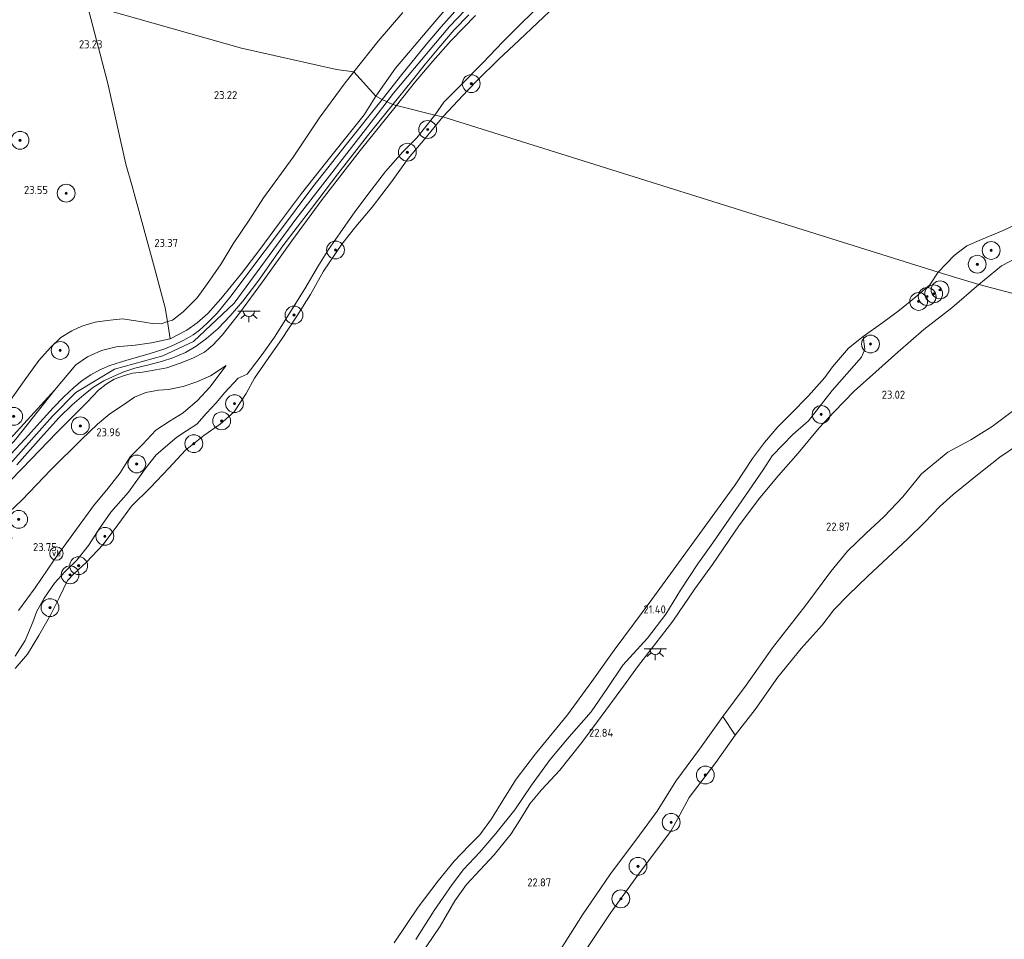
# Model space of a CAD drawing. Header units: metres. Extents: x 185049 to 189876, y 349292 to 352302.
# Tile 66 of 256: x 187055 to 187276, y 350159 to 350365. Entities that reach past the tile are written whole.
import ezdxf
from ezdxf.enums import TextEntityAlignment as Align

# ---------------------------------------------------------------- set-up
doc = ezdxf.new("R2010")
doc.units = ezdxf.units.M
for name, color, linetype, lineweight in [('B-WE-GR-BOOM-S', 90, 'Continuous', 25), ('B-WE-GR-GRAS-GV', 60, 'Continuous', 13), ('B-WE-GW-OPHOGING_KRUIN-G', 90, 'Continuous', 18), ('B-WE-GW-TALUD_KRUIN-G', 90, 'Continuous', 18), ('B-WE-GW-TALUD_TEEN-G', 90, 'Continuous', 18), ('B-WE-IE-MEUBILAIR_WEGMEUBILAIR-S', 7, 'Continuous', 25), ('B-WE-IE-TERREINAFSCHEIDING_DOORGANG-G', 210, 'Continuous', 18), ('B-WE-IE-TERREINAFSCHEIDING_KUNSTMATIG_HEKWERK-G', 20, 'IE-TERREINAFSCHEIDING-KUNSTMATIG', 18), ('B-WE-KL-ET_LS_OV_LICHTPUNT-S', 190, 'Continuous', 25), ('B-WE-OB-BEKLEDING_STORTSTEEN-GV', 30, 'Continuous', 18), ('B-WE-OB-OEVERVOORZIENING-G', 7, 'Continuous', 18), ('B-WE-OG-TERREIN_GROEN-GV', 7, 'Continuous', 18), ('B-WE-OG-WATER_POEL-GV', 7, 'Continuous', 18), ('B-WE-OG-WATER_RIVIER-GV', 130, 'Continuous', 18), ('B-WE-VH-VERHARDING_ASFALT-GV', 252, 'Continuous', 18), ('X-XX-AL-HOOGTELABEL-S', 7, 'Continuous', 25)]:
    doc.layers.add(name, color=color, linetype=linetype, lineweight=lineweight)
doc.styles.add('NLCS-ISO', font='NLCS-ISO.ttf')
doc.styles.add('NLCS-ISO-ANNOTATIVE-T18', font='NLCS-ISO.ttf', dxfattribs={"height": 1.8})
doc.linetypes.add('IE-TERREINAFSCHEIDING-KUNSTMATIG', pattern='A,4,[82,NLCS.SHX,S=0.75,R=90,X=0,Y=0],4,-2', length=10)

# ---------------------------------------------------------------- blocks, each defined once
blk = doc.blocks.new('SAL-HOOGTELABEL-SO')
at = {"color": 0, "linetype": 'ByBlock', "lineweight": -2, "style": 'NLCS-ISO-ANNOTATIVE-T18'}
blk.add_attdef('HOOGTE', text='', height=1.8, dxfattribs=at).set_placement((2.79, 0), align=Align.RIGHT)
blk = doc.blocks.new('SGR-BOOM_01-SO')
at = {"linetype": 'ByBlock', "lineweight": 18}
h = blk.add_hatch(color=0, dxfattribs=at)
h.dxf.hatch_style = 1
edge = h.paths.add_edge_path()
edge.add_arc((0, 0), 0.25, 0, 360)
at = {"color": 0, "linetype": 'ByBlock', "lineweight": 18}
for radius in [2, 0.25]:
    blk.add_circle((0, 0), radius, dxfattribs=at)
blk = doc.blocks.new('SKL-ET_OV_LICHTPUNT-SO')
at = {"color": 0, "linetype": 'ByBlock', "lineweight": 18}
for points in [[(-1.25, 0), (-2.5, 0)], [(1.25, 0), (2.5, 0)], [(-0.92, -0.85), (-1.83, -1.7)], [(0, -1.25), (0, -2.5)], [(0.92, -0.85), (1.83, -1.7)]]:
    blk.add_lwpolyline(points, dxfattribs=at)
blk.add_lwpolyline([(0, 0), (1.25, 0, -1), (-1.25, 0)], format="xyb", close=True, dxfattribs=at)
blk = doc.blocks.new('SIE-WEG_PAAL_VERKEERSBORD-SO')
at = {"color": 0, "linetype": 'ByBlock', "lineweight": 18}
blk.add_circle((0, 0), 1.5, dxfattribs=at)
at = {"color": 0, "linetype": 'ByBlock', "lineweight": 18, "style": 'NLCS-ISO'}
blk.add_text('vb', height=1.5, dxfattribs=at).set_placement((0, 0.13), align=Align.MIDDLE_CENTER)

msp = doc.modelspace()

# ---------------------------------------------------------------- linework, layer by layer
at = {"layer": 'B-WE-GR-GRAS-GV'}
for points in [[(187042.26, 350377.443, 22.939), (187068.552, 350369.186, 23.171), (187070.077, 350368.754, 23.137), (187074.647, 350351.016, 23.437), (187078.744, 350332.94, 23.324), (187080.155, 350328.019, 23.38), (187085.14, 350309.708, 23.431), (187087.491, 350300.714, 23.646), (187088.072, 350297.689, 24.05), (187086.741, 350297.181, 24.181), (187084.608, 350297.237, 24.044), (187082.895, 350297.547, 23.96), (187077.981, 350298.269, 23.716), (187074.535, 350297.914, 23.647), (187071.811, 350297.544, 23.56), (187068.877, 350296.607, 23.537), (187066.581, 350295.595, 23.541), (187064.175, 350294.118, 23.552), (187061.801, 350291.803, 23.583), (187059.229, 350288.925, 23.594), (187055.892, 350284.361, 23.693), (187051.98, 350278.792, 23.777)], [(187152.779, 350370.526, 25.98), (187146.257, 350362.851, 26.006), (187139.189, 350354.448, 26.04), (187134.783, 350348.167, 26.017), (187129.793, 350353.638, 23.644), (187135.246, 350360.474, 23.615), (187140.806, 350366.938, 23.607)], [(187153.081, 350367.825, 25.938), (187149.421, 350363.729, 25.976), (187146.003, 350359.728, 25.98), (187140.597, 350353.047, 25.976), (187136.135, 350347.408, 25.956), (187134.783, 350348.167, 26.017), (187139.189, 350354.448, 26.04), (187146.257, 350362.851, 26.006), (187152.779, 350370.526, 25.98)], [(187140.806, 350366.938, 23.607), (187135.246, 350360.474, 23.615), (187129.793, 350353.638, 23.644), (187125.946, 350354.169, 23.342), (187104.625, 350358.96, 23.072), (187070.077, 350368.754, 23.137)], [(187171.506, 350368.541, 21.721), (187167.48, 350364.607, 21.694), (187163.188, 350360.326, 21.698), (187158.753, 350355.677, 21.691), (187153.563, 350350.411, 21.679), (187149.997, 350346.828, 21.596), (187147.959, 350343.906, 21.449), (187139.391, 350346.055, 25.831), (187143.37, 350351.071, 25.811), (187147.547, 350356.017, 25.815), (187151.604, 350360.63, 25.8), (187157.091, 350366.299, 25.773)], [(187157.091, 350366.299, 25.773), (187151.604, 350360.63, 25.8), (187147.547, 350356.017, 25.815), (187143.37, 350351.071, 25.811), (187139.391, 350346.055, 25.831), (187138.532, 350346.344, 25.953), (187142.694, 350351.42, 25.879), (187145.904, 350355.409, 25.849), (187148.905, 350359.035, 25.853), (187152.342, 350363.034, 25.838), (187155.574, 350366.413, 25.83)], [(187054.032, 350271.316, 25.789), (187062.772, 350282.381, 25.687), (187067.469, 350287.935, 26.12), (187070.08, 350289.785, 26.067), (187073.231, 350291.136, 26.063), (187076.527, 350291.993, 26.017), (187080.811, 350292.335, 25.998), (187084.43, 350292.91, 25.93), (187088.682, 350293.772, 25.854), (187092.409, 350295.729, 25.72), (187094.691, 350297.402, 25.701), (187097.092, 350299.43, 25.671), (187100.032, 350302.717, 25.709), (187104.661, 350308.426, 25.804), (187108.777, 350313.832, 25.819), (187113.135, 350319.77, 25.85), (187118.113, 350326.347, 25.861), (187123.432, 350333.142, 25.884), (187129.118, 350340.248, 25.995), (187132.14, 350344.027, 26.029), (187134.783, 350348.167, 26.017), (187136.135, 350347.408, 25.956), (187128.159, 350337.424, 25.915), (187120.637, 350327.84, 25.884), (187112.896, 350317.572, 25.838), (187106.728, 350309.293, 25.796), (187102.349, 350303.406, 25.793), (187099.184, 350299.554, 25.823), (187096.879, 350297.248, 25.812), (187095.236, 350295.758, 25.812), (187093.78, 350294.675, 25.796), (187091.679, 350293.467, 25.857), (187089.429, 350292.357, 25.857), (187087.48, 350291.561, 25.888), (187083.953, 350290.433, 25.979), (187078.91, 350289.003, 26.029), (187075.088, 350287.82, 26.048), (187072.853, 350286.82, 26.071), (187070.834, 350285.68, 26.071), (187068.916, 350284.425, 26.067), (187067.027, 350282.851, 26.067), (187064.845, 350280.808, 26.059), (187062.394, 350278.331, 26.052), (187059.482, 350275.069, 26.04), (187056.154, 350271.372, 26.014), (187051.892, 350266.773, 25.949)], [(187054.279, 350265.542, 25.949), (187060.218, 350272.298, 26.044), (187063.769, 350276.162, 26.044), (187066.669, 350279.018, 26.033), (187069.315, 350281.249, 26.029), (187071.46, 350282.912, 26.033), (187073.763, 350284.364, 25.998), (187075.871, 350285.366, 26.002), (187078.262, 350286.398, 25.964), (187080.731, 350287.185, 25.918), (187083.838, 350287.973, 25.884), (187086.96, 350288.76, 25.857), (187089.221, 350289.546, 25.842), (187092.064, 350290.73, 25.789), (187094.504, 350292.128, 25.789), (187096.766, 350293.854, 25.789), (187099.382, 350296.071, 25.785), (187102.085, 350298.94, 25.785), (187104.919, 350302.238, 25.785), (187108.27, 350306.648, 25.819), (187113.94, 350314.617, 25.8), (187120.3, 350323.015, 25.823), (187126.226, 350330.779, 25.892), (187132.881, 350339.291, 25.964), (187138.532, 350346.344, 25.953), (187139.391, 350346.055, 25.831), (187131.264, 350335.994, 25.842), (187122.698, 350324.996, 25.827), (187115.896, 350315.718, 25.796), (187109.365, 350306.539, 25.781), (187104.181, 350299.554, 25.789), (187100.342, 350294.637, 25.785), (187098.192, 350292.335, 25.785), (187096.36, 350290.79, 25.774), (187093.727, 350289.463, 25.728), (187090.872, 350288.322, 25.762), (187087.891, 350287.264, 25.777), (187085.465, 350286.845, 25.777), (187082.454, 350286.333, 25.854), (187080.199, 350286.089, 25.869), (187078.386, 350285.534, 25.915), (187076.127, 350284.768, 25.93), (187074.275, 350283.638, 25.926), (187072.592, 350282.245, 25.937), (187070.006, 350279.608, 25.937), (187063.241, 350272.759, 25.903), (187055.468, 350264.726, 25.819), (187046.74, 350255.815, 25.678)], [(187046.74, 350255.815, 25.678), (187055.468, 350264.726, 25.819), (187063.241, 350272.759, 25.903), (187070.006, 350279.608, 25.937), (187072.592, 350282.245, 25.937), (187074.275, 350283.638, 25.926), (187076.127, 350284.768, 25.93), (187078.386, 350285.534, 25.915), (187080.199, 350286.089, 25.869), (187082.454, 350286.333, 25.854), (187085.465, 350286.845, 25.777), (187087.891, 350287.264, 25.777), (187090.872, 350288.322, 25.762), (187093.727, 350289.463, 25.728), (187096.36, 350290.79, 25.774), (187098.192, 350292.335, 25.785), (187100.342, 350294.637, 25.785), (187104.181, 350299.554, 25.789), (187109.365, 350306.539, 25.781), (187115.896, 350315.718, 25.796), (187122.698, 350324.996, 25.827), (187131.264, 350335.994, 25.842), (187139.391, 350346.055, 25.831), (187147.959, 350343.906, 21.449), (187143.917, 350338.808, 21.613), (187140.789, 350335.738, 21.616), (187136.936, 350331.318, 21.677), (187133.675, 350327.119, 21.719), (187130.014, 350322.217, 21.757), (187126.737, 350317.549, 21.754), (187124.133, 350313.818, 21.761), (187121.928, 350310.246, 21.662), (187118.806, 350304.982, 21.666), (187115.354, 350299.39, 21.643), (187112.023, 350294.175, 21.609), (187109.243, 350290.285, 21.582), (187106.691, 350286.809, 21.586), (187105.915, 350285.874, 21.742), (187103.862, 350284.987, 22.039), (187100.824, 350281.703, 22.135), (187099.017, 350279.522, 22.108), (187096.796, 350277.151, 22.108), (187094.619, 350274.653, 22.142), (187092.316, 350273.183, 22.23), (187090.124, 350271.747, 22.215), (187085.517, 350267.747, 22.119), (187083.263, 350264.965, 22.077), (187079.299, 350259.419, 21.921), (187075.36, 350254.908, 21.978), (187072.836, 350251.284, 21.895), (187070.306, 350247.427, 21.887), (187067.738, 350244.197, 21.83), (187065.032, 350241.554, 21.841), (187062.685, 350239.017, 21.814), (187060.376, 350235.671, 21.776), (187058.752, 350232.75, 21.788), (187057.836, 350230.259, 21.715), (187056.143, 350226.175, 21.544), (187053.898, 350222.665, 21.601)], [(187287.863, 350301.233, 23.053), (187269.915, 350305.999, 22.881), (187275.038, 350310.118, 22.882), (187280.887, 350313.231, 22.804)], [(187143.687, 350159.106, 21.917), (187147.804, 350165.65, 21.898), (187151.873, 350171.442, 21.883), (187154.423, 350174.857, 21.868), (187158.098, 350178.716, 21.879), (187161.659, 350182.864, 21.891), (187165.914, 350188.217, 21.914), (187169.665, 350193.729, 21.906), (187173.824, 350199.456, 21.86), (187178.127, 350204.562, 21.86), (187183.002, 350210.176, 21.86), (187186.635, 350215.418, 21.86), (187190.109, 350220.593, 21.921), (187195.662, 350226.702, 21.963), (187199.778, 350232.046, 21.994), (187203.035, 350237.444, 22.009), (187206.94, 350243.316, 21.856), (187210.306, 350248.034, 21.814), (187217.654, 350258.655, 21.742), (187221.6, 350264.415, 21.78), (187223.583, 350267.527, 21.731), (187228.255, 350272.318, 21.746), (187231.706, 350275.388, 21.853), (187237.061, 350282.211, 21.875), (187243.642, 350289.699, 21.399), (187244.406, 350291.474, 21.399), (187244.006, 350294.27, 21.03), (187248.373, 350297.438, 21.03), (187252.171, 350300.206, 21.03), (187255.813, 350303.177, 21.03), (187258.915, 350305.858, 21.03), (187260.772, 350308.752, 21.03), (187269.915, 350305.999, 22.881), (187263.847, 350300.752, 22.931), (187257.594, 350295.86, 23), (187251.775, 350290.773, 22.916), (187246.849, 350286.407, 22.87), (187241.956, 350282.03, 22.855), (187237.495, 350277.417, 22.813), (187234.149, 350273.852, 22.801), (187229.453, 350268.133, 22.782), (187225.049, 350263.176, 22.805), (187220.838, 350258.104, 22.855), (187216.238, 350252.093, 22.79), (187210.196, 350243.176, 22.798), (187206.294, 350237.715, 22.756), (187201.32, 350230.47, 22.786), (187197.527, 350225.564, 22.779), (187193.663, 350220.577, 22.752), (187189.636, 350215.125, 22.699), (187185.261, 350209.104, 22.779), (187180.896, 350203.327, 22.794), (187175.967, 350197.074, 22.794), (187171.86, 350192.647, 22.771), (187169.254, 350189.579, 22.771), (187167.408, 350186.472, 22.775), (187165.053, 350182.797, 22.771), (187161.282, 350178.103, 22.752), (187158.146, 350174.761, 22.733), (187155.041, 350171.455, 22.691), (187152.472, 350167.83, 22.718), (187149.147, 350162.103, 22.771), (187144.601, 350155.377, 22.779)], [(187144.601, 350155.377, 22.779), (187149.147, 350162.103, 22.771), (187152.472, 350167.83, 22.718), (187155.041, 350171.455, 22.691), (187158.146, 350174.761, 22.733), (187161.282, 350178.103, 22.752), (187165.053, 350182.797, 22.771), (187167.408, 350186.472, 22.775), (187169.254, 350189.579, 22.771), (187171.86, 350192.647, 22.771), (187175.967, 350197.074, 22.794), (187180.896, 350203.327, 22.794), (187185.261, 350209.104, 22.779), (187189.636, 350215.125, 22.699), (187193.663, 350220.577, 22.752), (187197.527, 350225.564, 22.779), (187201.32, 350230.47, 22.786), (187206.294, 350237.715, 22.756), (187210.196, 350243.176, 22.798), (187216.238, 350252.093, 22.79), (187220.838, 350258.104, 22.855), (187225.049, 350263.176, 22.805), (187229.453, 350268.133, 22.782), (187234.149, 350273.852, 22.801), (187237.495, 350277.417, 22.813), (187241.956, 350282.03, 22.855), (187246.849, 350286.407, 22.87), (187251.775, 350290.773, 22.916), (187257.594, 350295.86, 23), (187263.847, 350300.752, 22.931), (187269.915, 350305.999, 22.881), (187287.863, 350301.233, 23.053)], [(187051.98, 350278.792, 23.777), (187055.892, 350284.361, 23.693), (187059.229, 350288.925, 23.594), (187061.801, 350291.803, 23.583), (187064.175, 350294.118, 23.552), (187066.581, 350295.595, 23.541), (187068.877, 350296.607, 23.537), (187071.811, 350297.544, 23.56), (187074.535, 350297.914, 23.647), (187077.981, 350298.269, 23.716), (187082.895, 350297.547, 23.96), (187084.608, 350297.237, 24.044), (187086.741, 350297.181, 24.181), (187088.072, 350297.689, 24.05), (187088.682, 350293.772, 25.854), (187084.43, 350292.91, 25.93), (187080.811, 350292.335, 25.998), (187076.527, 350291.993, 26.017), (187073.231, 350291.136, 26.063), (187070.08, 350289.785, 26.067), (187067.469, 350287.935, 26.12), (187062.772, 350282.381, 25.687), (187053.554, 350272.176, 25.448)], [(187051.138, 350253.61, 23.712), (187055.449, 350257.686, 23.708), (187061.931, 350264.382, 23.712), (187068.767, 350271.235, 23.922), (187072.386, 350274.62, 24.063), (187075.121, 350276.939, 24.032), (187077.948, 350278.873, 24.059), (187080.641, 350280.74, 24.078), (187083.224, 350281.786, 24.07), (187086.056, 350282.247, 24.021), (187088.244, 350282.429, 23.986), (187091.588, 350283.064, 23.967), (187094.649, 350284.111, 23.918), (187097.694, 350285.5, 23.807), (187101.213, 350287.801, 23.609), (187097.57, 350282.929, 23.609), (187094.752, 350279.95, 23.647), (187091.588, 350277.22, 23.796), (187088.659, 350275.382, 23.865), (187085.408, 350273.302, 23.872), (187082.494, 350270.155, 23.88), (187079.671, 350267.345, 23.88), (187077.449, 350263.726, 23.857), (187074.781, 350260.328, 23.758), (187071.496, 350256.336, 23.697), (187066.438, 350249.5, 23.796), (187062.65, 350244.259, 23.769), (187058.393, 350237.992, 23.689), (187054.617, 350232.871, 23.567)], [(187054.617, 350232.871, 23.567), (187058.393, 350237.992, 23.689), (187062.65, 350244.259, 23.769), (187066.438, 350249.5, 23.796), (187071.496, 350256.336, 23.697), (187074.781, 350260.328, 23.758), (187077.449, 350263.726, 23.857), (187079.671, 350267.345, 23.88), (187082.494, 350270.155, 23.88), (187085.408, 350273.302, 23.872), (187088.659, 350275.382, 23.865), (187091.588, 350277.22, 23.796), (187094.752, 350279.95, 23.647), (187097.57, 350282.929, 23.609), (187101.213, 350287.801, 23.609), (187097.694, 350285.5, 23.807), (187094.649, 350284.111, 23.918), (187091.588, 350283.064, 23.967), (187088.244, 350282.429, 23.986), (187086.056, 350282.247, 24.021), (187083.224, 350281.786, 24.07), (187080.641, 350280.74, 24.078), (187077.948, 350278.873, 24.059), (187075.121, 350276.939, 24.032), (187072.386, 350274.62, 24.063), (187068.767, 350271.235, 23.922), (187061.931, 350264.382, 23.712), (187055.449, 350257.686, 23.708), (187051.138, 350253.61, 23.712)], [(187279.514, 350279.094, 22.828), (187272.911, 350274.108, 22.851), (187268.159, 350271.149, 22.859), (187262.979, 350268.395, 22.836), (187257.038, 350263.54, 22.836), (187252.869, 350258.362, 22.836), (187248.725, 350253.976, 22.824), (187244.562, 350250.136, 22.824), (187240.505, 350246.174, 22.805), (187236.717, 350241.607, 22.71), (187231.113, 350234.111, 22.691), (187223.707, 350224.479, 22.744), (187217.779, 350216.181, 22.752), (187212.504, 350209.159, 22.748), (187207.343, 350201.831, 22.714), (187202.01, 350194.664, 22.699), (187197.852, 350187.932, 22.702), (187193.882, 350182.51, 22.672), (187187.197, 350173.62, 22.679), (187181.099, 350164.643, 22.721), (187175.19, 350155.356, 22.74)], [(187175.19, 350155.356, 22.74), (187181.099, 350164.643, 22.721), (187187.197, 350173.62, 22.679), (187193.882, 350182.51, 22.672), (187197.852, 350187.932, 22.702), (187202.01, 350194.664, 22.699), (187207.343, 350201.831, 22.714), (187212.504, 350209.159, 22.748), (187215.305, 350204.974, 21.296), (187210.977, 350198.786, 21.296), (187204.962, 350190.945, 21.296), (187202.399, 350186.073, 21.296), (187200.854, 350183.435, 21.296), (187198.134, 350179.779, 21.296), (187193.485, 350173.576, 21.296), (187187.453, 350165.196, 21.296), (187180.232, 350154.452, 21.296)]]:
    msp.add_polyline3d(points, dxfattribs=at)
for points in [[(187089.152, 350297.988, 24.185), (187088.072, 350297.689, 24.05), (187087.491, 350300.714, 23.646), (187085.14, 350309.708, 23.431), (187080.155, 350328.019, 23.38), (187078.744, 350332.94, 23.324), (187074.647, 350351.016, 23.437), (187070.077, 350368.754, 23.137), (187104.625, 350358.96, 23.072), (187125.946, 350354.169, 23.342), (187129.793, 350353.638, 23.644), (187127.639, 350350.858, 23.628), (187122.027, 350343.25, 23.628), (187116.249, 350334.528, 23.647), (187109.587, 350325.413, 23.659), (187106.487, 350320.574, 23.613), (187102.802, 350315.046, 23.724), (187100.068, 350310.574, 23.724), (187097.044, 350306.192, 23.845), (187094.67, 350302.965, 24.036), (187091.563, 350299.809, 24.135)], [(187092.409, 350295.729, 25.72), (187088.682, 350293.772, 25.854), (187088.072, 350297.689, 24.05), (187089.152, 350297.988, 24.185), (187091.563, 350299.809, 24.135), (187094.67, 350302.965, 24.036), (187097.044, 350306.192, 23.845), (187100.068, 350310.574, 23.724), (187102.802, 350315.046, 23.724), (187106.487, 350320.574, 23.613), (187109.587, 350325.413, 23.659), (187116.249, 350334.528, 23.647), (187122.027, 350343.25, 23.628), (187127.639, 350350.858, 23.628), (187129.793, 350353.638, 23.644), (187134.783, 350348.167, 26.017), (187132.14, 350344.027, 26.029), (187129.118, 350340.248, 25.995), (187123.432, 350333.142, 25.884), (187118.113, 350326.347, 25.861), (187113.135, 350319.77, 25.85), (187108.777, 350313.832, 25.819), (187104.661, 350308.426, 25.804), (187100.032, 350302.717, 25.709), (187097.092, 350299.43, 25.671), (187094.691, 350297.402, 25.701)], [(187283.613, 350318.315, 21.646), (187284.262, 350317.444, 21.934), (187285.45, 350317.444, 22.228), (187288.42, 350318.035, 22.81), (187280.887, 350313.231, 22.804), (187275.038, 350310.118, 22.882), (187269.915, 350305.999, 22.881), (187260.772, 350308.752, 21.03), (187264.424, 350312.458, 21.03), (187267.2, 350314.656, 21.03), (187270.493, 350316.033, 21.03), (187275.415, 350318.059, 21.03), (187279.625, 350320.118, 21.03), (187283.535, 350322.085, 21.03), (187283.619, 350320.438, 21.33)], [(187036.479, 350252.1, 25.663), (187034.355, 350250.059, 25.509), (187032.935, 350251.399, 24.899), (187037.885, 350257.019, 24.907), (187045.282, 350263.66, 25.2), (187047.91, 350266.524, 25.24), (187053.554, 350272.176, 25.448), (187062.772, 350282.381, 25.687), (187054.032, 350271.316, 25.789), (187044.163, 350260.408, 25.687)]]:
    msp.add_polyline3d(points, close=True, dxfattribs=at)
at = {"layer": 'B-WE-GW-OPHOGING_KRUIN-G'}
for points in [[(187138.733, 350348.839, 25.999), (187151.245, 350363.785, 25.995), (187165.195, 350378.345, 25.934), (187182.01, 350393.194, 25.801), (187207.562, 350412.383, 25.896), (187238.404, 350431.922, 25.805), (187267.613, 350448.897, 25.824), (187291.301, 350459.826, 25.585), (187318.08, 350470.284, 25.403), (187348.141, 350480.918, 25.433), (187376.539, 350489.785, 25.141), (187410.674, 350499.339, 25.11), (187442.897, 350508.288, 25.08), (187470.541, 350516.638, 25.031), (187497.366, 350525.01, 25.076), (187512.167, 350531.306, 24.97), (187524.993, 350538.765, 24.917), (187537.974, 350548.624, 24.902), (187559.782, 350567.895, 24.923)], [(187038.554, 350251.173, 25.873), (187053.384, 350266.454, 25.956), (187062.253, 350276.465, 26.078), (187067.514, 350281.785, 26.09), (187076.155, 350286.949, 26.002), (187087.014, 350289.942, 25.899), (187093.849, 350293.156, 25.835), (187102.961, 350301.766, 25.808), (187116.817, 350320.574, 25.815), (187136.293, 350345.745, 25.945), (187138.733, 350348.839, 25.999)]]:
    msp.add_polyline3d(points, dxfattribs=at)
at = {"layer": 'B-WE-GW-TALUD_KRUIN-G'}
for points in [[(187157.091, 350366.299, 25.773), (187151.604, 350360.63, 25.8), (187147.547, 350356.017, 25.815), (187143.37, 350351.071, 25.811), (187139.391, 350346.055, 25.831)], [(187345.403, 350349.837, 22.731), (187340.882, 350347.293, 22.635), (187332.878, 350344.525, 22.641), (187324.672, 350340.54, 22.641), (187315.973, 350335.913, 22.731), (187302.664, 350326.971, 22.895), (187288.42, 350318.035, 22.81), (187280.887, 350313.231, 22.804), (187275.038, 350310.118, 22.882)], [(187139.391, 350346.055, 25.831), (187131.264, 350335.994, 25.842), (187122.698, 350324.996, 25.827), (187115.896, 350315.718, 25.796), (187109.365, 350306.539, 25.781), (187104.181, 350299.554, 25.789), (187100.342, 350294.637, 25.785), (187098.192, 350292.335, 25.785), (187096.36, 350290.79, 25.774), (187093.727, 350289.463, 25.728), (187090.872, 350288.322, 25.762), (187087.891, 350287.264, 25.777), (187085.465, 350286.845, 25.777), (187082.454, 350286.333, 25.854), (187080.199, 350286.089, 25.869), (187078.386, 350285.534, 25.915), (187076.127, 350284.768, 25.93), (187074.275, 350283.638, 25.926), (187072.592, 350282.245, 25.937), (187070.006, 350279.608, 25.937), (187063.241, 350272.759, 25.903), (187055.468, 350264.726, 25.819), (187046.74, 350255.815, 25.678)], [(187269.915, 350305.999, 22.881), (187275.038, 350310.118, 22.882)], [(187144.601, 350155.377, 22.779), (187149.147, 350162.103, 22.771), (187152.472, 350167.83, 22.718), (187155.041, 350171.455, 22.691), (187158.146, 350174.761, 22.733), (187161.282, 350178.103, 22.752), (187165.053, 350182.797, 22.771), (187167.408, 350186.472, 22.775), (187169.254, 350189.579, 22.771), (187171.86, 350192.647, 22.771), (187175.967, 350197.074, 22.794), (187180.896, 350203.327, 22.794), (187185.261, 350209.104, 22.779), (187189.636, 350215.125, 22.699), (187193.663, 350220.577, 22.752), (187197.527, 350225.564, 22.779), (187201.32, 350230.47, 22.786), (187206.294, 350237.715, 22.756), (187210.196, 350243.176, 22.798), (187216.238, 350252.093, 22.79), (187220.838, 350258.104, 22.855), (187225.049, 350263.176, 22.805), (187229.453, 350268.133, 22.782), (187234.149, 350273.852, 22.801), (187237.495, 350277.417, 22.813), (187241.956, 350282.03, 22.855), (187246.849, 350286.407, 22.87), (187251.775, 350290.773, 22.916), (187257.594, 350295.86, 23), (187263.847, 350300.752, 22.931), (187269.915, 350305.999, 22.881)], [(187305.281, 350295.88, 22.862), (187297.394, 350291.544, 22.847), (187287.262, 350285.013, 22.851), (187279.514, 350279.094, 22.828), (187272.911, 350274.108, 22.851), (187268.159, 350271.149, 22.859), (187262.979, 350268.395, 22.836), (187257.038, 350263.54, 22.836), (187252.869, 350258.362, 22.836), (187248.725, 350253.976, 22.824), (187244.562, 350250.136, 22.824), (187240.505, 350246.174, 22.805), (187236.717, 350241.607, 22.71), (187231.113, 350234.111, 22.691), (187223.707, 350224.479, 22.744), (187217.779, 350216.181, 22.752), (187212.504, 350209.159, 22.748), (187207.343, 350201.831, 22.714), (187202.01, 350194.664, 22.699), (187197.852, 350187.932, 22.702), (187193.882, 350182.51, 22.672), (187187.197, 350173.62, 22.679), (187181.099, 350164.643, 22.721), (187175.19, 350155.356, 22.74)], [(187054.617, 350232.871, 23.567), (187058.393, 350237.992, 23.689), (187062.65, 350244.259, 23.769), (187066.438, 350249.5, 23.796), (187071.496, 350256.336, 23.697), (187074.781, 350260.328, 23.758), (187077.449, 350263.726, 23.857), (187079.671, 350267.345, 23.88), (187082.494, 350270.155, 23.88), (187085.408, 350273.302, 23.872), (187088.659, 350275.382, 23.865), (187091.588, 350277.22, 23.796), (187094.752, 350279.95, 23.647), (187097.57, 350282.929, 23.609), (187101.213, 350287.801, 23.609)], [(187062.772, 350282.381, 25.687), (187054.032, 350271.316, 25.789), (187044.163, 350260.408, 25.687), (187036.479, 350252.1, 25.663), (187034.355, 350250.059, 25.509), (187030.252, 350246.155, 25.472), (187026.084, 350242.378, 25.509), (187023.817, 350241.692, 25.492)]]:
    msp.add_polyline3d(points, dxfattribs=at)
at = {"layer": 'B-WE-GW-TALUD_TEEN-G'}
for points in [[(187129.793, 350353.638, 23.644), (187135.246, 350360.474, 23.615), (187140.806, 350366.938, 23.607)], [(187051.98, 350278.792, 23.777), (187055.892, 350284.361, 23.693), (187059.229, 350288.925, 23.594), (187061.801, 350291.803, 23.583), (187064.175, 350294.118, 23.552), (187066.581, 350295.595, 23.541), (187068.877, 350296.607, 23.537), (187071.811, 350297.544, 23.56), (187074.535, 350297.914, 23.647), (187077.981, 350298.269, 23.716), (187082.895, 350297.547, 23.96), (187084.608, 350297.237, 24.044), (187086.741, 350297.181, 24.181), (187088.072, 350297.689, 24.05), (187089.152, 350297.988, 24.185), (187091.563, 350299.809, 24.135), (187094.67, 350302.965, 24.036), (187097.044, 350306.192, 23.845), (187100.068, 350310.574, 23.724), (187102.802, 350315.046, 23.724), (187106.487, 350320.574, 23.613), (187109.587, 350325.413, 23.659), (187116.249, 350334.528, 23.647), (187122.027, 350343.25, 23.628), (187127.639, 350350.858, 23.628), (187129.793, 350353.638, 23.644)], [(187053.215, 350248.997, 23.743), (187051.5, 350251.748, 23.746), (187051.01, 350252.42, 23.708), (187050.929, 350253.128, 23.708), (187051.138, 350253.61, 23.712), (187055.449, 350257.686, 23.708), (187061.931, 350264.382, 23.712), (187068.767, 350271.235, 23.922), (187072.386, 350274.62, 24.063), (187075.121, 350276.939, 24.032), (187077.948, 350278.873, 24.059), (187080.641, 350280.74, 24.078), (187083.224, 350281.786, 24.07), (187086.056, 350282.247, 24.021), (187088.244, 350282.429, 23.986), (187091.588, 350283.064, 23.967), (187094.649, 350284.111, 23.918), (187097.694, 350285.5, 23.807), (187101.213, 350287.801, 23.609)]]:
    msp.add_polyline3d(points, dxfattribs=at)
at = {"layer": 'B-WE-IE-TERREINAFSCHEIDING_DOORGANG-G'}
for points in [[(187078.744, 350332.94, 23.324), (187080.155, 350328.019, 23.38)], [(187092.409, 350295.729, 25.72), (187088.682, 350293.772, 25.854)]]:
    msp.add_polyline3d(points, dxfattribs=at)
at = {"layer": 'B-WE-IE-TERREINAFSCHEIDING_KUNSTMATIG_HEKWERK-G'}
for points in [[(187134.783, 350348.167, 26.017), (187139.189, 350354.448, 26.04), (187146.257, 350362.851, 26.006), (187152.779, 350370.526, 25.98)], [(187070.077, 350368.754, 23.137), (187074.647, 350351.016, 23.437), (187078.744, 350332.94, 23.324)], [(187134.783, 350348.167, 26.017), (187132.14, 350344.027, 26.029), (187129.118, 350340.248, 25.995), (187123.432, 350333.142, 25.884), (187118.113, 350326.347, 25.861), (187113.135, 350319.77, 25.85), (187108.777, 350313.832, 25.819), (187104.661, 350308.426, 25.804), (187100.032, 350302.717, 25.709), (187097.092, 350299.43, 25.671), (187094.691, 350297.402, 25.701), (187092.409, 350295.729, 25.72)], [(187080.155, 350328.019, 23.38), (187085.14, 350309.708, 23.431), (187087.491, 350300.714, 23.646), (187088.072, 350297.689, 24.05), (187088.682, 350293.772, 25.854)], [(187088.682, 350293.772, 25.854), (187084.43, 350292.91, 25.93), (187080.811, 350292.335, 25.998), (187076.527, 350291.993, 26.017), (187073.231, 350291.136, 26.063), (187070.08, 350289.785, 26.067), (187067.469, 350287.935, 26.12)], [(187062.772, 350282.381, 25.687), (187067.469, 350287.935, 26.12)], [(187034.785, 350249.633, 25.85), (187034.355, 350250.059, 25.509), (187032.935, 350251.399, 24.899), (187037.885, 350257.019, 24.907), (187045.282, 350263.66, 25.2), (187047.91, 350266.524, 25.24), (187053.554, 350272.176, 25.448), (187062.772, 350282.381, 25.687)]]:
    msp.add_polyline3d(points, dxfattribs=at)
at = {"layer": 'B-WE-OB-BEKLEDING_STORTSTEEN-GV'}
for points in [[(187174.977, 350368.369, 21.063), (187170.978, 350364.646, 21.063), (187166.884, 350360.763, 21.063), (187162.284, 350356.372, 21.063), (187157.577, 350351.789, 21.063), (187155.452, 350349.617, 21.063), (187149.788, 350343.547, 21.064), (187147.959, 350343.906, 21.449), (187149.997, 350346.828, 21.596), (187153.563, 350350.411, 21.679), (187158.753, 350355.677, 21.691), (187163.188, 350360.326, 21.698), (187167.48, 350364.607, 21.694), (187171.506, 350368.541, 21.721)], [(187053.898, 350222.665, 21.601), (187056.143, 350226.175, 21.544), (187057.836, 350230.259, 21.715), (187058.752, 350232.75, 21.788), (187060.376, 350235.671, 21.776), (187062.685, 350239.017, 21.814), (187065.032, 350241.554, 21.841), (187067.738, 350244.197, 21.83), (187070.306, 350247.427, 21.887), (187072.836, 350251.284, 21.895), (187075.36, 350254.908, 21.978), (187079.299, 350259.419, 21.921), (187083.263, 350264.965, 22.077), (187085.517, 350267.747, 22.119), (187090.124, 350271.747, 22.215), (187092.316, 350273.183, 22.23), (187094.619, 350274.653, 22.142), (187096.796, 350277.151, 22.108), (187099.017, 350279.522, 22.108), (187100.824, 350281.703, 22.135), (187103.862, 350284.987, 22.039), (187105.915, 350285.874, 21.742), (187106.691, 350286.809, 21.586), (187109.243, 350290.285, 21.582), (187112.023, 350294.175, 21.609), (187115.354, 350299.39, 21.643), (187118.806, 350304.982, 21.666), (187121.928, 350310.246, 21.662), (187124.133, 350313.818, 21.761), (187126.737, 350317.549, 21.754), (187130.014, 350322.217, 21.757), (187133.675, 350327.119, 21.719), (187136.936, 350331.318, 21.677), (187140.789, 350335.738, 21.616), (187143.917, 350338.808, 21.613), (187147.959, 350343.906, 21.449), (187149.788, 350343.547, 21.064), (187145.728, 350338.613, 21.064), (187142.013, 350334.177, 21.064), (187138.252, 350328.994, 21.064), (187133.938, 350323.277, 21.064), (187130.245, 350318.968, 21.064), (187127.097, 350314.971, 21.064), (187123.005, 350308.934, 21.064), (187120.115, 350303.687, 21.064), (187117.073, 350298.872, 21.064), (187113.59, 350293.615, 21.064), (187110.213, 350288.851, 21.064), (187107.59, 350284.967, 21.064), (187105.7, 350281.497, 21.064), (187102.98, 350277.445, 21.064), (187099.834, 350274.689, 21.064), (187096.159, 350272.127, 21.064), (187092.097, 350268.833, 21.064), (187088.314, 350264.795, 21.064), (187084.273, 350260.464, 21.064), (187079.958, 350256.237, 21.064), (187076.909, 350252.119, 21.064), (187073.658, 350247.694, 21.064), (187069.922, 350243.748, 21.064), (187067.017, 350241.126, 21.064), (187065.619, 350239.619, 21.064), (187063.838, 350235.876, 21.064), (187061.886, 350232.002, 21.064), (187059.213, 350227.258, 21.064), (187056.659, 350223.091, 21.064), (187053.884, 350219.916, 21.064)]]:
    msp.add_polyline3d(points, dxfattribs=at)
at = {"layer": 'B-WE-OB-OEVERVOORZIENING-G'}
for points in [[(187149.788, 350343.547, 21.064), (187155.452, 350349.617, 21.063), (187157.577, 350351.789, 21.063), (187162.284, 350356.372, 21.063), (187166.884, 350360.763, 21.063), (187170.978, 350364.646, 21.063), (187174.977, 350368.369, 21.063)], [(187260.772, 350308.752, 21.03), (187264.424, 350312.458, 21.03), (187267.2, 350314.656, 21.03), (187270.493, 350316.033, 21.03), (187275.415, 350318.059, 21.03), (187279.625, 350320.118, 21.03), (187283.535, 350322.085, 21.03), (187286.991, 350324.15, 21.03), (187292.118, 350327.932, 21.03), (187298.267, 350332.193, 21.03), (187302.554, 350334.432, 21.03), (187309.314, 350338.128, 21.03), (187313.508, 350341.289, 21.03), (187317.13, 350344.1, 21.03), (187322.092, 350347.183, 21.03), (187326.871, 350349.671, 21.03), (187331.7, 350351.391, 21.03), (187336.449, 350352.565, 21.03), (187340.983, 350354.485, 21.03), (187351.852, 350358.859, 21.03), (187360.911, 350362.733, 21.03), (187366.176, 350365.397, 21.03)], [(187053.884, 350219.916, 21.064), (187056.659, 350223.091, 21.064), (187059.213, 350227.258, 21.064), (187061.886, 350232.002, 21.064), (187063.838, 350235.876, 21.064), (187065.619, 350239.619, 21.064), (187067.017, 350241.126, 21.064), (187069.922, 350243.748, 21.064), (187073.658, 350247.694, 21.064), (187076.909, 350252.119, 21.064), (187079.958, 350256.237, 21.064), (187084.273, 350260.464, 21.064), (187088.314, 350264.795, 21.064), (187092.097, 350268.833, 21.064), (187096.159, 350272.127, 21.064), (187099.834, 350274.689, 21.064), (187102.98, 350277.445, 21.064), (187105.7, 350281.497, 21.064), (187107.59, 350284.967, 21.064), (187110.213, 350288.851, 21.064), (187113.59, 350293.615, 21.064), (187117.073, 350298.872, 21.064), (187120.115, 350303.687, 21.064), (187123.005, 350308.934, 21.064), (187127.097, 350314.971, 21.064), (187130.245, 350318.968, 21.064), (187133.938, 350323.277, 21.064), (187138.252, 350328.994, 21.064), (187142.013, 350334.177, 21.064), (187145.728, 350338.613, 21.064), (187149.788, 350343.547, 21.064)], [(187260.772, 350308.752, 21.03), (187258.915, 350305.858, 21.03), (187255.813, 350303.177, 21.03), (187252.171, 350300.206, 21.03), (187248.373, 350297.438, 21.03), (187244.006, 350294.27, 21.03), (187240.704, 350291.698, 21.03), (187237.111, 350287.485, 21.03), (187235.416, 350285.126, 21.03), (187231.733, 350281.009, 21.03), (187227.752, 350276.943, 21.03), (187224.836, 350274.028, 21.03), (187221.885, 350270.559, 21.03), (187219.165, 350266.929, 21.03), (187215.296, 350261.063, 21.03), (187205.599, 350247.701, 21.03), (187196.651, 350235.378, 21.03), (187188.185, 350223.959, 21.03), (187183.18, 350216.947, 21.03), (187177.73, 350209.516, 21.03), (187170.575, 350200.771, 21.03), (187166.191, 350195.066, 21.03), (187163.43, 350190.64, 21.03), (187160.664, 350186.177, 21.03), (187158.05, 350182.604, 21.03), (187155.637, 350180.175, 21.03), (187152.316, 350176.658, 21.03), (187148.752, 350172.316, 21.03), (187144.269, 350166.36, 21.03), (187138.888, 350158.37, 21.03)]]:
    msp.add_polyline3d(points, dxfattribs=at)
at = {"layer": 'B-WE-OG-TERREIN_GROEN-GV'}
for points in [[(187138.888, 350158.37, 21.03), (187144.269, 350166.36, 21.03), (187148.752, 350172.316, 21.03), (187152.316, 350176.658, 21.03), (187155.637, 350180.175, 21.03), (187158.05, 350182.604, 21.03), (187160.664, 350186.177, 21.03), (187163.43, 350190.64, 21.03), (187166.191, 350195.066, 21.03), (187170.575, 350200.771, 21.03), (187177.73, 350209.516, 21.03), (187183.18, 350216.947, 21.03), (187188.185, 350223.959, 21.03), (187196.651, 350235.378, 21.03), (187205.599, 350247.701, 21.03), (187215.296, 350261.063, 21.03), (187219.165, 350266.929, 21.03), (187221.885, 350270.559, 21.03), (187224.836, 350274.028, 21.03), (187227.752, 350276.943, 21.03), (187231.733, 350281.009, 21.03), (187235.416, 350285.126, 21.03), (187237.111, 350287.485, 21.03), (187240.704, 350291.698, 21.03), (187244.006, 350294.27, 21.03), (187244.406, 350291.474, 21.399), (187243.642, 350289.699, 21.399), (187237.061, 350282.211, 21.875), (187231.706, 350275.388, 21.853), (187228.255, 350272.318, 21.746), (187223.583, 350267.527, 21.731), (187221.6, 350264.415, 21.78), (187217.654, 350258.655, 21.742), (187210.306, 350248.034, 21.814), (187206.94, 350243.316, 21.856), (187203.035, 350237.444, 22.009), (187199.778, 350232.046, 21.994), (187195.662, 350226.702, 21.963), (187190.109, 350220.593, 21.921), (187186.635, 350215.418, 21.86), (187183.002, 350210.176, 21.86), (187178.127, 350204.562, 21.86), (187173.824, 350199.456, 21.86), (187169.665, 350193.729, 21.906), (187165.914, 350188.217, 21.914), (187161.659, 350182.864, 21.891), (187158.098, 350178.716, 21.879), (187154.423, 350174.857, 21.868), (187151.873, 350171.442, 21.883), (187147.804, 350165.65, 21.898), (187143.687, 350159.106, 21.917)], [(187278.627, 350269.923, 21.296), (187274.619, 350267.252, 21.296), (187269.619, 350263.321, 21.296), (187264.17, 350258.888, 21.296), (187261.168, 350256.207, 21.296), (187257.771, 350252.58, 21.296), (187253.943, 350248.882, 21.296), (187249.554, 350244.789, 21.296), (187244.97, 350240.482, 21.296), (187240.697, 350236.415, 21.296), (187237.391, 350233.03, 21.296), (187234.794, 350229.597, 21.296), (187230.086, 350224.375, 21.296), (187224.835, 350217.94, 21.296), (187219.821, 350210.66, 21.296), (187215.305, 350204.974, 21.296), (187212.504, 350209.159, 22.748), (187217.779, 350216.181, 22.752), (187223.707, 350224.479, 22.744), (187231.113, 350234.111, 22.691), (187236.717, 350241.607, 22.71), (187240.505, 350246.174, 22.805), (187244.562, 350250.136, 22.824), (187248.725, 350253.976, 22.824), (187252.869, 350258.362, 22.836), (187257.038, 350263.54, 22.836), (187262.979, 350268.395, 22.836), (187268.159, 350271.149, 22.859), (187272.911, 350274.108, 22.851), (187279.514, 350279.094, 22.828)]]:
    msp.add_polyline3d(points, dxfattribs=at)
at = {"layer": 'B-WE-OG-WATER_POEL-GV'}
msp.add_polyline3d([(187180.232, 350154.452, 21.296), (187187.453, 350165.196, 21.296), (187193.485, 350173.576, 21.296), (187198.134, 350179.779, 21.296), (187200.854, 350183.435, 21.296), (187202.399, 350186.073, 21.296), (187204.962, 350190.945, 21.296), (187210.977, 350198.786, 21.296), (187215.305, 350204.974, 21.296), (187219.821, 350210.66, 21.296), (187224.835, 350217.94, 21.296), (187230.086, 350224.375, 21.296), (187234.794, 350229.597, 21.296), (187237.391, 350233.03, 21.296), (187240.697, 350236.415, 21.296), (187244.97, 350240.482, 21.296), (187249.554, 350244.789, 21.296), (187253.943, 350248.882, 21.296), (187257.771, 350252.58, 21.296), (187261.168, 350256.207, 21.296), (187264.17, 350258.888, 21.296), (187269.619, 350263.321, 21.296), (187274.619, 350267.252, 21.296), (187278.627, 350269.923, 21.296)], dxfattribs=at)
at = {"layer": 'B-WE-OG-WATER_RIVIER-GV'}
for points in [[(187279.625, 350320.118, 21.03), (187275.415, 350318.059, 21.03), (187270.493, 350316.033, 21.03), (187267.2, 350314.656, 21.03), (187264.424, 350312.458, 21.03), (187260.772, 350308.752, 21.03), (187149.788, 350343.547, 21.064), (187155.452, 350349.617, 21.063), (187157.577, 350351.789, 21.063), (187162.284, 350356.372, 21.063), (187166.884, 350360.763, 21.063), (187170.978, 350364.646, 21.063), (187174.977, 350368.369, 21.063)], [(187053.884, 350219.916, 21.064), (187056.659, 350223.091, 21.064), (187059.213, 350227.258, 21.064), (187061.886, 350232.002, 21.064), (187063.838, 350235.876, 21.064), (187065.619, 350239.619, 21.064), (187067.017, 350241.126, 21.064), (187069.922, 350243.748, 21.064), (187073.658, 350247.694, 21.064), (187076.909, 350252.119, 21.064), (187079.958, 350256.237, 21.064), (187084.273, 350260.464, 21.064), (187088.314, 350264.795, 21.064), (187092.097, 350268.833, 21.064), (187096.159, 350272.127, 21.064), (187099.834, 350274.689, 21.064), (187102.98, 350277.445, 21.064), (187105.7, 350281.497, 21.064), (187107.59, 350284.967, 21.064), (187110.213, 350288.851, 21.064), (187113.59, 350293.615, 21.064), (187117.073, 350298.872, 21.064), (187120.115, 350303.687, 21.064), (187123.005, 350308.934, 21.064), (187127.097, 350314.971, 21.064), (187130.245, 350318.968, 21.064), (187133.938, 350323.277, 21.064), (187138.252, 350328.994, 21.064), (187142.013, 350334.177, 21.064), (187145.728, 350338.613, 21.064), (187149.788, 350343.547, 21.064), (187260.772, 350308.752, 21.03), (187258.915, 350305.858, 21.03), (187255.813, 350303.177, 21.03), (187252.171, 350300.206, 21.03), (187248.373, 350297.438, 21.03), (187244.006, 350294.27, 21.03), (187240.704, 350291.698, 21.03), (187237.111, 350287.485, 21.03), (187235.416, 350285.126, 21.03), (187231.733, 350281.009, 21.03), (187227.752, 350276.943, 21.03), (187224.836, 350274.028, 21.03), (187221.885, 350270.559, 21.03), (187219.165, 350266.929, 21.03), (187215.296, 350261.063, 21.03), (187205.599, 350247.701, 21.03), (187196.651, 350235.378, 21.03), (187188.185, 350223.959, 21.03), (187183.18, 350216.947, 21.03), (187177.73, 350209.516, 21.03), (187170.575, 350200.771, 21.03), (187166.191, 350195.066, 21.03), (187163.43, 350190.64, 21.03), (187160.664, 350186.177, 21.03), (187158.05, 350182.604, 21.03), (187155.637, 350180.175, 21.03), (187152.316, 350176.658, 21.03), (187148.752, 350172.316, 21.03), (187144.269, 350166.36, 21.03), (187138.888, 350158.37, 21.03)]]:
    msp.add_polyline3d(points, dxfattribs=at)
at = {"layer": 'B-WE-VH-VERHARDING_ASFALT-GV'}
for points in [[(187155.574, 350366.413, 25.83), (187152.342, 350363.034, 25.838), (187148.905, 350359.035, 25.853), (187145.904, 350355.409, 25.849), (187142.694, 350351.42, 25.879), (187138.532, 350346.344, 25.953), (187136.135, 350347.408, 25.956), (187140.597, 350353.047, 25.976), (187146.003, 350359.728, 25.98), (187149.421, 350363.729, 25.976), (187153.081, 350367.825, 25.938)], [(187051.892, 350266.773, 25.949), (187056.154, 350271.372, 26.014), (187059.482, 350275.069, 26.04), (187062.394, 350278.331, 26.052), (187064.845, 350280.808, 26.059), (187067.027, 350282.851, 26.067), (187068.916, 350284.425, 26.067), (187070.834, 350285.68, 26.071), (187072.853, 350286.82, 26.071), (187075.088, 350287.82, 26.048), (187078.91, 350289.003, 26.029), (187083.953, 350290.433, 25.979), (187087.48, 350291.561, 25.888), (187089.429, 350292.357, 25.857), (187091.679, 350293.467, 25.857), (187093.78, 350294.675, 25.796), (187095.236, 350295.758, 25.812), (187096.879, 350297.248, 25.812), (187099.184, 350299.554, 25.823), (187102.349, 350303.406, 25.793), (187106.728, 350309.293, 25.796), (187112.896, 350317.572, 25.838), (187120.637, 350327.84, 25.884), (187128.159, 350337.424, 25.915), (187136.135, 350347.408, 25.956), (187138.532, 350346.344, 25.953), (187132.881, 350339.291, 25.964), (187126.226, 350330.779, 25.892), (187120.3, 350323.015, 25.823), (187113.94, 350314.617, 25.8), (187108.27, 350306.648, 25.819), (187104.919, 350302.238, 25.785), (187102.085, 350298.94, 25.785), (187099.382, 350296.071, 25.785), (187096.766, 350293.854, 25.789), (187094.504, 350292.128, 25.789), (187092.064, 350290.73, 25.789), (187089.221, 350289.546, 25.842), (187086.96, 350288.76, 25.857), (187083.838, 350287.973, 25.884), (187080.731, 350287.185, 25.918), (187078.262, 350286.398, 25.964), (187075.871, 350285.366, 26.002), (187073.763, 350284.364, 25.998), (187071.46, 350282.912, 26.033), (187069.315, 350281.249, 26.029), (187066.669, 350279.018, 26.033), (187063.769, 350276.162, 26.044), (187060.218, 350272.298, 26.044), (187054.279, 350265.542, 25.949)]]:
    msp.add_polyline3d(points, dxfattribs=at)

# ---------------------------------------------------------------- block references
at = {"layer": 'B-WE-GR-BOOM-S'}
for p in [(187156.135, 350350.995, 21.33), (187146.365, 350340.7, 21.251), (187055.003, 350338.296, 23.365), (187141.82, 350335.609, 21.409), (187065.33, 350326.425, 23.609), (187125.714, 350313.698, 21.37), (187272.684, 350313.604, 21.634), (187269.566, 350310.506, 21.735), (187258.334, 350303.267, 21.308), (187259.811, 350303.877, 21.342), (187261.233, 350304.764, 21.404), (187256.436, 350302.168, 21.353), (187116.408, 350299.119, 21.454), (187245.641, 350292.61, 21.409), (187063.998, 350291.185, 24.166), (187103.075, 350279.249, 21.357), (187234.58, 350276.833, 22.085), (187053.565, 350276.405, 24.531), (187100.187, 350275.386, 21.296), (187068.503, 350274.269, 25.011), (187093.95, 350270.288, 21.184), (187081.161, 350265.74, 22.9), (187054.69, 350253.32, 23.724), (187074.009, 350249.512, 21.347), (187068.13, 350242.93, 21.392), (187066.211, 350240.87, 21.403), (187061.725, 350233.535, 21.398), (187208.626, 350196, 21.526), (187200.958, 350185.393, 21.526), (187193.528, 350175.548, 21.605), (187189.683, 350168.249, 21.424)]:
    msp.add_blockref('SGR-BOOM_01-SO', p, dxfattribs=at)
at = {"layer": 'B-WE-IE-MEUBILAIR_WEGMEUBILAIR-S'}
msp.add_blockref('SIE-WEG_PAAL_VERKEERSBORD-SO', (187063.159, 350245.657, 23.769), dxfattribs=at)
at = {"layer": 'B-WE-KL-ET_LS_OV_LICHTPUNT-S'}
for p in [(187106.29, 350300.018, 25.461), (187197.387, 350224.271, 22.523)]:
    msp.add_blockref('SKL-ET_OV_LICHTPUNT-SO', p, dxfattribs=at)
at = {"layer": 'X-XX-AL-HOOGTELABEL-S'}
for p, values in [((187070.673, 350358.903, 23.232), {'HOOGTE': '23.23'}), ((187100.894, 350347.509, 23.221), {'HOOGTE': '23.22'}), ((187058.465, 350326.261, 23.548), {'HOOGTE': '23.55'}), ((187087.604, 350314.38, 23.373), {'HOOGTE': '23.37'}), ((187250.607, 350280.361, 23.022), {'HOOGTE': '23.02'}), ((187074.701, 350271.938, 23.96), {'HOOGTE': '23.96'}), ((187238.239, 350250.781, 22.87), {'HOOGTE': '22.87'}), ((187060.449, 350246.199, 23.75), {'HOOGTE': '23.75'}), ((187196.967, 350232.233, 21.395), {'HOOGTE': '21.40'}), ((187185.179, 350204.565, 22.843), {'HOOGTE': '22.84'}), ((187171.256, 350171.037, 22.874), {'HOOGTE': '22.87'})]:
    msp.add_blockref('SAL-HOOGTELABEL-SO', p, dxfattribs=at).add_auto_attribs(values)

doc.saveas('drawing.dxf')
